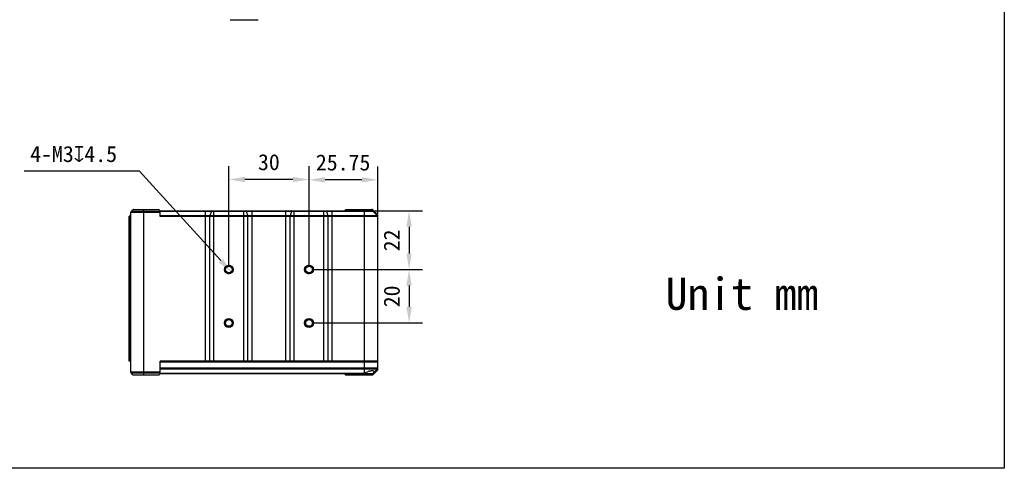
# Model space of a CAD drawing. Header units: millimetres. Extents: x 44 to 322, y 46 to 244.
# Tile 15 of 39: x 137 to 322, y 46 to 130. Entities that reach past the tile are written whole.
import ezdxf

# ---------------------------------------------------------------- set-up
doc = ezdxf.new("R2010")
doc.units = ezdxf.units.MM
doc.header["$LTSCALE"] = 23.1
doc.header["$PDMODE"] = 3
doc.header["$PDSIZE"] = 8
doc.layers.get('0').update_dxf_attribs({"linetype": 'CONTINUOUS'})
doc.layers.get('Defpoints').update_dxf_attribs({"linetype": 'CONTINUOUS'})
for name, color, linetype in [('00_COMPONENTS', 7, 'CONTINUOUS'), ('1', 7, 'CONTINUOUS'), ('50_ALL_DETAILS', 7, 'CONTINUOUS'), ('51__DRAFT_DIMS', 7, 'CONTINUOUS')]:
    doc.layers.add(name, color=color, linetype=linetype)
doc.styles.get("Standard").update_dxf_attribs({"font": 'simfang.ttf'})
doc.dimstyles.new('DIMSTYLE_4', dxfattribs={"dimtxt": 3, "dimasz": 3, "dimexe": 2.5, "dimexo": 0.5, "dimgap": 0.75, "dimtad": 1, "dimlfac": 2, "dimdsep": 46, "dimtxsty": 'STANDARD', "dimblk": '_FILLED', "dimblk1": '_FILLED', "dimblk2": '_FILLED', "dimcen": 0.09, "dimclrt": 3, "dimazin": 2, "dimtp": 0.2, "dimtm": 0.2, "dimtfac": 1, "dimtofl": 0, "dimtmove": 0, "dimatfit": 3, "dimldrblk": '_FILLED', "dimfxl": 1, "dimtolj": 1, "dimarcsym": 0})
doc.dimstyles.new('DIMSTYLE_6', dxfattribs={"dimtxt": 3, "dimasz": 3, "dimexe": 2.5, "dimexo": 0.5, "dimtad": 1, "dimlfac": 2, "dimdsep": 46, "dimtxsty": 'STANDARD', "dimblk": '_FILLED', "dimblk1": '_FILLED', "dimblk2": '_FILLED', "dimcen": 0.09, "dimclrt": 3, "dimazin": 2, "dimtp": 0.1, "dimtm": 0.1, "dimtfac": 1, "dimtofl": 0, "dimtmove": 0, "dimatfit": 1, "dimldrblk": '_FILLED', "dimfxl": 1, "dimtolj": 1, "dimarcsym": 0})

# ---------------------------------------------------------------- blocks, each defined once
blk = doc.blocks.new('_FILLED')
at = {"color": 0, "linetype": 'ByBlock'}
blk.add_solid([(0, 0), (-1, 0.167), (-1, -0.167)], dxfattribs=at)
blk = doc.blocks.new('*D14')
at = {"layer": '51__DRAFT_DIMS', "color": 0, "lineweight": -2}
for p, q in [((191.99, 82.95), (212.71, 82.95)), ((210.21, 79.95), (210.21, 75.95)), ((191.99, 72.95), (212.71, 72.95))]:
    blk.add_line(p, q, dxfattribs=at)
at = {"layer": 'Defpoints', "color": 0}
for p in [(191.49, 82.95), (191.49, 72.95), (210.21, 72.95)]:
    blk.add_point(p, dxfattribs=at)
at = {"layer": '51__DRAFT_DIMS', "color": 0, "linetype": 'ByBlock', "lineweight": -2, "xscale": 3, "yscale": 3, "zscale": 3}
for p, rotation in [((210.21, 82.95), 90), ((210.21, 72.95), 270)]:
    blk.add_blockref('_FILLED', p, dxfattribs=dict(at, rotation=rotation))
at = {"layer": '51__DRAFT_DIMS', "insert": (205.46, 77.93), "char_height": 3, "attachment_point": 2, "rotation": 90, "line_spacing_factor": 0.9}
blk.add_mtext('\\A1;20', dxfattribs=at)
blk = doc.blocks.new('*D15')
at = {"layer": '51__DRAFT_DIMS', "color": 0, "lineweight": -2}
for p, q in [((201.37, 93.95), (212.71, 93.95)), ((210.21, 90.95), (210.21, 85.95)), ((191.99, 82.95), (212.71, 82.95))]:
    blk.add_line(p, q, dxfattribs=at)
at = {"layer": 'Defpoints', "color": 0}
for p in [(200.87, 93.95), (191.49, 82.95), (210.21, 82.95)]:
    blk.add_point(p, dxfattribs=at)
at = {"layer": '51__DRAFT_DIMS', "color": 0, "linetype": 'ByBlock', "lineweight": -2, "xscale": 3, "yscale": 3, "zscale": 3}
for p, rotation in [((210.21, 93.95), 90), ((210.21, 82.95), 270)]:
    blk.add_blockref('_FILLED', p, dxfattribs=dict(at, rotation=rotation))
at = {"layer": '51__DRAFT_DIMS', "insert": (205.46, 88.4), "char_height": 3, "attachment_point": 2, "rotation": 90, "line_spacing_factor": 0.9}
blk.add_mtext('\\A1;22', dxfattribs=at)
blk = doc.blocks.new('*D16')
at = {"layer": '51__DRAFT_DIMS', "color": 0, "lineweight": -2}
for p, q in [((191.49, 83.45), (191.49, 102.24)), ((204.37, 93.35), (204.37, 102.24)), ((201.37, 99.74), (194.49, 99.74))]:
    blk.add_line(p, q, dxfattribs=at)
at = {"layer": 'Defpoints', "color": 0}
for p in [(191.49, 99.74), (204.37, 92.85), (191.49, 82.95)]:
    blk.add_point(p, dxfattribs=at)
at = {"layer": '51__DRAFT_DIMS', "color": 0, "linetype": 'ByBlock', "lineweight": -2, "xscale": 3, "yscale": 3, "zscale": 3, "rotation": 180}
blk.add_blockref('_FILLED', (191.49, 99.74), dxfattribs=at)
at = {"layer": '51__DRAFT_DIMS', "color": 0, "linetype": 'ByBlock', "lineweight": -2, "xscale": 3, "yscale": 3, "zscale": 3}
blk.add_blockref('_FILLED', (204.37, 99.74), dxfattribs=at)
at = {"layer": '51__DRAFT_DIMS', "insert": (197.87, 104.49), "char_height": 3, "attachment_point": 2, "line_spacing_factor": 0.9}
blk.add_mtext('\\A1;25.75', dxfattribs=at)
blk = doc.blocks.new('*D17')
at = {"layer": '51__DRAFT_DIMS', "color": 0, "lineweight": -2}
for p, q in [((176.49, 83.45), (176.49, 102.3)), ((191.49, 83.45), (191.49, 102.3)), ((188.49, 99.8), (179.49, 99.8))]:
    blk.add_line(p, q, dxfattribs=at)
at = {"layer": 'Defpoints', "color": 0}
for p in [(176.49, 99.8), (176.49, 82.95), (191.49, 82.95)]:
    blk.add_point(p, dxfattribs=at)
at = {"layer": '51__DRAFT_DIMS', "color": 0, "linetype": 'ByBlock', "lineweight": -2, "xscale": 3, "yscale": 3, "zscale": 3, "rotation": 180}
blk.add_blockref('_FILLED', (176.49, 99.8), dxfattribs=at)
at = {"layer": '51__DRAFT_DIMS', "color": 0, "linetype": 'ByBlock', "lineweight": -2, "xscale": 3, "yscale": 3, "zscale": 3}
blk.add_blockref('_FILLED', (191.49, 99.8), dxfattribs=at)
at = {"layer": '51__DRAFT_DIMS', "insert": (183.98, 104.55), "char_height": 3, "attachment_point": 2, "line_spacing_factor": 0.9}
blk.add_mtext('\\A1;30', dxfattribs=at)
blk = doc.blocks.new('*D18')
at = {"layer": '51__DRAFT_DIMS', "color": 0, "lineweight": -2}
for p in [(138.22, 101.44), (174.98, 84.62)]:
    blk.add_line(p, (159.69, 101.44), dxfattribs=at)
at = {"layer": 'Defpoints', "color": 0}
for p in [(175.99, 83.51), (177, 82.4)]:
    blk.add_point(p, dxfattribs=at)
at = {"layer": '51__DRAFT_DIMS', "color": 0, "linetype": 'ByBlock', "lineweight": -2, "xscale": 3, "yscale": 3, "zscale": 3, "rotation": 312.2582748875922}
blk.add_blockref('_FILLED', (177, 82.4), dxfattribs=at)
at = {"layer": '51__DRAFT_DIMS', "insert": (155.58, 106.07), "char_height": 3, "attachment_point": 3, "line_spacing_factor": 0.9}
blk.add_mtext('\\A1;{4-M3{\\fgdt;x}4.5}', dxfattribs=at)

msp = doc.modelspace()

# ---------------------------------------------------------------- linework, layer by layer
msp.add_lwpolyline([(43.9941, 243.966), (321.5523, 243.966), (321.5523, 45.7609), (43.9941, 45.7609)], close=True)
at = {"layer": '00_COMPONENTS'}
for p, q in [((158.1906, 93.7758), (158.5441, 94.1294)), ((158.5441, 94.1294), (163.4406, 94.1294)), ((158.7209, 94.2026), (163.3674, 94.2026)), ((160.6174, 63.2026), (160.6174, 94.2026)), ((163.3674, 94.2026), (163.6174, 93.9526)), ((163.6174, 92.849), (163.6174, 93.9526)), ((163.6174, 93.9526), (203.6174, 93.9526)), ((172.1526, 65.8026), (172.1526, 93.9526)), ((173.7139, 65.8026), (173.7139, 93.9526)), ((179.2708, 65.8026), (179.2708, 93.9526)), ((180.8321, 65.8026), (180.8321, 93.9526)), ((187.1526, 65.8026), (187.1526, 93.9526)), ((188.7139, 65.8026), (188.7139, 93.9526)), ((194.2708, 65.8026), (194.2708, 93.9526)), ((195.8321, 65.8026), (195.8321, 93.9526)), ((198.3674, 94.2026), (198.1174, 93.9526)), ((198.3674, 94.2026), (203.2638, 94.2026)), ((200.8674, 94.2026), (200.8674, 93.9526)), ((201.8674, 63.6251), (201.8674, 93.9526)), ((204.2941, 93.2758), (203.4406, 94.1294)), ((157.8674, 65.8026), (157.8674, 92.849)), ((158.1174, 92.849), (157.8674, 92.849)), ((158.1174, 93.2026), (157.9406, 93.0258)), ((158.1174, 93.0258), (157.9406, 93.0258)), ((157.9924, 65.8026), (157.9924, 92.849)), ((158.1174, 93.0842), (158.0619, 93.0258)), ((158.1174, 93.599), (158.1174, 63.8062)), ((163.6174, 93.599), (158.1174, 93.599)), ((163.6174, 93.7758), (158.1906, 93.7758)), ((163.6174, 93.8794), (203.4406, 93.8794)), ((204.2941, 93.0258), (163.6174, 93.0258)), ((204.3674, 92.849), (163.6174, 92.849)), ((172.9333, 65.8026), (172.9333, 92.849)), ((173.2226, 93.8794), (172.9561, 93.0258)), ((179.7621, 93.8794), (180.0286, 93.0258)), ((180.0515, 65.8026), (180.0515, 92.849)), ((187.9333, 65.8026), (187.9333, 92.849)), ((188.2226, 93.8794), (187.9561, 93.0258)), ((194.7621, 93.8794), (195.0286, 93.0258)), ((195.0515, 65.8026), (195.0515, 92.849)), ((203.4406, 93.8794), (204.2941, 93.0258)), ((204.3674, 64.2026), (204.3674, 93.099)), ((158.1174, 65.8026), (157.8674, 65.8026)), ((163.6174, 63.4526), (163.6174, 65.8026)), ((204.3674, 65.8026), (163.6174, 65.8026)), ((163.6174, 65.7026), (204.3674, 65.7026)), ((163.6674, 63.4526), (163.6674, 65.7026)), ((163.6674, 64.5562), (204.3674, 64.5562)), ((163.7674, 65.7026), (163.7674, 65.8026)), ((164.6174, 65.7026), (164.6174, 65.8026)), ((203.8674, 65.7026), (203.8674, 65.8026)), ((158.1174, 63.8062), (163.6174, 63.8062)), ((158.6174, 63.2026), (158.1906, 63.6294)), ((158.1906, 63.6294), (163.6174, 63.6294)), ((163.3674, 63.2026), (158.6174, 63.2026)), ((163.6174, 63.4526), (163.3674, 63.2026)), ((201.4976, 63.4526), (163.6174, 63.4526)), ((163.6674, 64.3794), (204.2941, 64.3794)), ((201.6994, 63.5258), (163.6674, 63.5258)), ((198.3674, 63.2026), (198.1174, 63.4526)), ((203.3674, 63.2026), (198.3674, 63.2026)), ((200.8674, 63.2026), (200.8674, 63.4526)), ((203.6174, 63.4526), (201.5458, 63.4526)), ((203.3674, 63.2026), (204.3674, 64.2026)), ((203.4406, 63.5258), (204.2941, 64.3794))]:
    msp.add_line(p, q, dxfattribs=at)
for centre, radius in [((176.4924, 82.9526), 0.825), ((176.4924, 82.9526), 0.625), ((191.4924, 82.9526), 0.825), ((191.4924, 82.9526), 0.625), ((176.4924, 72.9526), 0.825), ((191.4924, 72.9526), 0.825), ((176.4924, 72.9526), 0.625), ((191.4924, 72.9526), 0.625)]:
    msp.add_circle(centre, radius, dxfattribs=at)
for centre, radius, start, end in [((158.7209, 93.9526), 0.25, 90, 135), ((203.2638, 93.9526), 0.25, 45, 90), ((203.2638, 93.7026), 0.25, 45, 90), ((158.1174, 92.849), 0.25, 135, 180), ((158.3674, 93.599), 0.25, 135, 180), ((204.1174, 93.099), 0.25, 0, 45), ((204.1174, 92.849), 0.25, 0, 45), ((176.4924, 82.9526), 0.75, 255, 195), ((191.4924, 82.9526), 0.75, 255, 195), ((176.4924, 72.9526), 0.75, 255, 195), ((204.1174, 64.5562), 0.25, 315, 360), ((158.3674, 63.8062), 0.25, 180, 225), ((203.2638, 63.7026), 0.25, 270, 315)]:
    msp.add_arc(centre, radius, start, end, dxfattribs=at)
msp.add_ellipse((202.4174, 62.5026), major_axis=(1.25, 0), ratio=1, start_param=2.026395, end_param=2.18266055, dxfattribs=at)
for points, knots in [([(173.2778, 93.9526), (173.2753, 93.9526), (173.2698, 93.9517), (173.2621, 93.9479), (173.2546, 93.9417), (173.2444, 93.9297), (173.2329, 93.9088), (173.2259, 93.89), (173.2226, 93.8794)], [0, 0, 0, 0, 0.08013861, 0.16693817, 0.26550471, 0.3790035, 0.65582743, 1, 1, 1, 1]), ([(179.7069, 93.9526), (179.7095, 93.9526), (179.7149, 93.9517), (179.7226, 93.9479), (179.7301, 93.9417), (179.7403, 93.9297), (179.7519, 93.9088), (179.7588, 93.89), (179.7621, 93.8794)], [0, 0, 0, 0, 0.08013861, 0.16693817, 0.26550471, 0.3790035, 0.65582743, 1, 1, 1, 1]), ([(188.2778, 93.9526), (188.2753, 93.9526), (188.2698, 93.9517), (188.2621, 93.9479), (188.2546, 93.9417), (188.2444, 93.9297), (188.2329, 93.9088), (188.2259, 93.89), (188.2226, 93.8794)], [0, 0, 0, 0, 0.08013861, 0.16693817, 0.26550471, 0.3790035, 0.65582743, 1, 1, 1, 1]), ([(194.7069, 93.9526), (194.7095, 93.9526), (194.7149, 93.9517), (194.7226, 93.9479), (194.7301, 93.9417), (194.7403, 93.9297), (194.7519, 93.9088), (194.7588, 93.89), (194.7621, 93.8794)], [0, 0, 0, 0, 0.08013861, 0.16693817, 0.26550471, 0.3790035, 0.65582743, 1, 1, 1, 1]), ([(157.9924, 92.849), (157.9924, 92.8815), (158.0044, 92.9466), (158.0399, 93.0026), (158.0619, 93.0258)], [0, 0, 0, 0, 0.50335477, 1, 1, 1, 1]), ([(172.9333, 92.849), (172.9333, 92.881), (172.9359, 92.9277), (172.9455, 92.9865), (172.9522, 93.0134), (172.9561, 93.0258)], [0, 0, 0, 0, 0.53615393, 0.78125304, 1, 1, 1, 1]), ([(180.0515, 92.849), (180.0515, 92.881), (180.0488, 92.9277), (180.0392, 92.9865), (180.0325, 93.0134), (180.0286, 93.0258)], [0, 0, 0, 0, 0.53615393, 0.78125304, 1, 1, 1, 1]), ([(187.9333, 92.849), (187.9333, 92.881), (187.9359, 92.9277), (187.9455, 92.9865), (187.9522, 93.0134), (187.9561, 93.0258)], [0, 0, 0, 0, 0.53615393, 0.78125304, 1, 1, 1, 1]), ([(195.0515, 92.849), (195.0515, 92.881), (195.0488, 92.9277), (195.0392, 92.9865), (195.0325, 93.0134), (195.0286, 93.0258)], [0, 0, 0, 0, 0.53615393, 0.78125304, 1, 1, 1, 1]), ([(201.6994, 63.5258), (201.6831, 63.5144), (201.6217, 63.4772), (201.5498, 63.4526), (201.4976, 63.4526)], [0, 0, 0, 0, 0.27485404, 1, 1, 1, 1]), ([(201.8674, 63.6251), (201.9098, 63.6459), (202.0883, 63.7277), (202.2742, 63.7929), (202.4174, 63.8348)], [0, 0, 0, 0, 0.24050034, 1, 1, 1, 1]), ([(203.6673, 63.8348), (203.6673, 63.8569), (203.6469, 63.9081), (203.5639, 63.9518), (203.4464, 63.9762), (203.2895, 63.9833), (203.0997, 63.9727), (202.8844, 63.9442), (202.6534, 63.8986), (202.4965, 63.8579), (202.4174, 63.8348)], [0, 0, 0, 0, 0.05007546, 0.11322241, 0.20308041, 0.32200056, 0.46720384, 0.63319738, 0.81333278, 1, 1, 1, 1]), ([(203.5398, 63.6251), (203.5747, 63.66), (203.6303, 63.7209), (203.6673, 63.801), (203.6673, 63.8348)], [0, 0, 0, 0, 0.59398663, 1, 1, 1, 1])]:
    msp.add_open_spline(points, degree=3, knots=knots, dxfattribs=at)
at = {"layer": '1'}
msp.add_line((176.7359, 129.7017), (181.9859, 129.7017), dxfattribs=at)

# ---------------------------------------------------------------- texts
at = {"layer": '50_ALL_DETAILS', "insert": (258.1908, 81.4124), "char_height": 6, "width": 35.203125, "attachment_point": 1, "line_spacing_factor": 0.9}
msp.add_mtext('Unit mm', dxfattribs=at)

# ---------------------------------------------------------------- dimensions: what is measured, and where the dimension line sits
at = {"layer": '51__DRAFT_DIMS', "color": 8}
dim = msp.add_diameter_dim_2p(p1=(175.988, 83.5077), p2=(176.9967, 82.3975), text='{4-M<>{\\fgdt;x}4.5}', dimstyle='DIMSTYLE_6', override={"dimtih": 1, "dimtoh": 1, "dimpost": '<>', "dimclrt": 256}, dxfattribs=at)
dim.commit()
dim.dimension.update_dxf_attribs({"geometry": '*D18', "text_midpoint": (146.9002, 101.4432), "dimtype": 163})
for base, p1, p2, angle, picture, middle in [((176.4924, 99.8005), (191.4924, 82.9526), (176.4924, 82.9526), 180, '*D17', (183.9836, 99.8005)), ((191.4924, 99.7403), (204.3674, 92.849), (191.4924, 82.9526), 180, '*D16', (197.8654, 99.7403)), ((210.2092, 82.9526), (200.8674, 93.9526), (191.4924, 82.9526), 270, '*D15', (210.2092, 88.3969)), ((210.2092, 72.9526), (191.4924, 82.9526), (191.4924, 72.9526), 270, '*D14', (210.2092, 77.9262))]:
    dim = msp.add_linear_dim(base=base, p1=p1, p2=p2, angle=angle, dimstyle='DIMSTYLE_4', override={"dimclrt": 256}, dxfattribs=at)
    dim.commit()
    dim.dimension.update_dxf_attribs({"geometry": picture, "text_midpoint": middle, "dimtype": 160})

doc.saveas('drawing.dxf')
